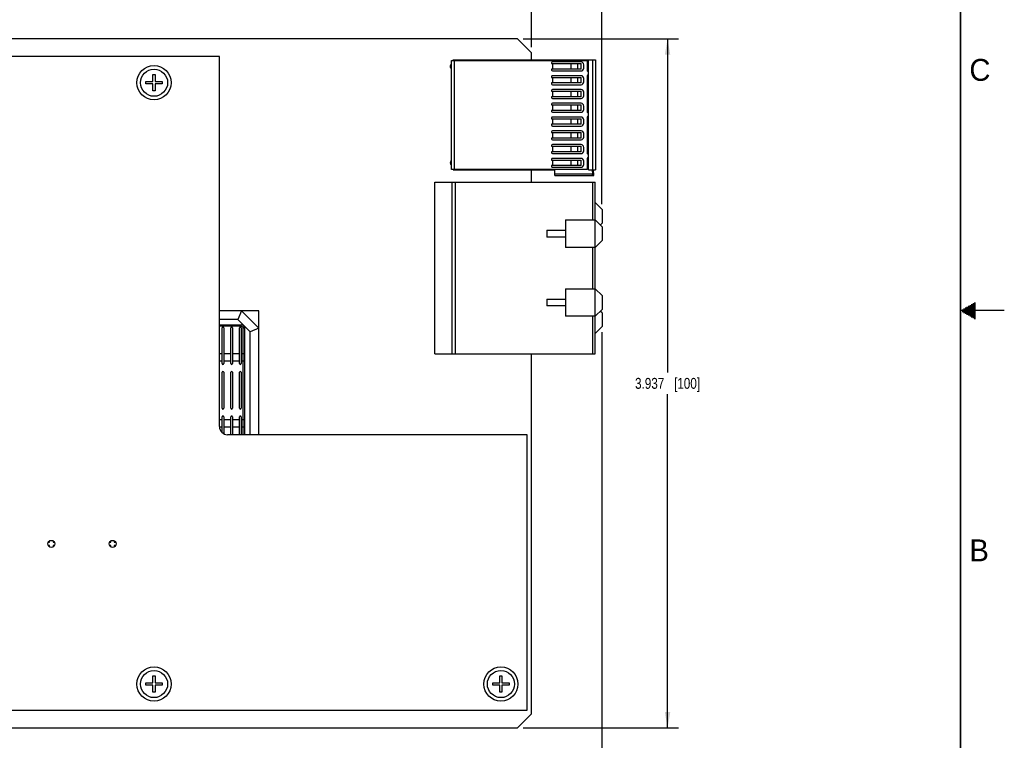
# Model space of a CAD drawing. Header units: inches. Extents: x 0 to 34, y 0 to 22.
# Tile 29 of 30: x 22.7 to 34, y 6.1 to 14.3. Entities that reach past the tile are written whole.
import ezdxf

# ---------------------------------------------------------------- set-up
doc = ezdxf.new("R2010")
doc.units = ezdxf.units.IN
doc.header["$LTSCALE"] = 1.87
doc.header["$MEASUREMENT"] = 0
doc.layers.get('0').update_dxf_attribs({"linetype": 'CONTINUOUS'})
doc.layers.add('02___PRT_ALL_AXES', color=7, linetype='CONTINUOUS')
doc.layers.add('DIMENSIONS', color=7, linetype='CONTINUOUS')
doc.styles.get("Standard").update_dxf_attribs({"font": 'txt', "width": 0.8})
doc.styles.add('TEXTSTYLE_2', font='txt')
doc.dimstyles.new('DIMSTYLE_1', dxfattribs={"dimtxt": 0.125, "dimasz": 0.18, "dimexe": 0.125, "dimexo": 0.0625, "dimgap": 0.0625, "dimtad": 0, "dimtih": 1, "dimtoh": 1, "dimdec": 3, "dimlfac": 0.5, "dimzin": 4, "dimdsep": 46, "dimtxsty": 'STANDARD', "dimblk": '_FILLED', "dimblk1": '_FILLED', "dimblk2": '_FILLED', "dimcen": 0.09, "dimadec": 0, "dimazin": 0, "dimtp": 0.001, "dimtm": 0.001, "dimtfac": 1, "dimtdec": 3, "dimtofl": 0, "dimtmove": 0, "dimatfit": 3, "dimldrblk": '_FILLED', "dimfxl": 1, "dimtolj": 1, "dimtzin": 4, "dimarcsym": 0})

# ---------------------------------------------------------------- blocks, each defined once
blk = doc.blocks.new('_FILLED')
at = {"color": 0, "linetype": 'BYBLOCK'}
blk.add_solid([(0, 0), (-1, 0.174), (-1, -0.174)], dxfattribs=at)
blk = doc.blocks.new('*D13')
at = {"layer": 'DIMENSIONS', "color": 2, "linetype": 'CONTINUOUS'}
for p, q in [((28.497, 14.105), (30.274, 14.105)), ((30.149, 14.105), (30.149, 10.293)), ((30.149, 6.231), (30.149, 10.043)), ((28.497, 6.231), (30.274, 6.231))]:
    blk.add_line(p, q, dxfattribs=at)
at = {"layer": 'DIMENSIONS', "color": 2, "linetype": 'CONTINUOUS', "xscale": 0.18, "yscale": 0.18, "zscale": 0.18}
for p, rotation in [((30.149, 14.105), 90), ((30.149, 6.231), 270)]:
    blk.add_blockref('_FILLED', p, dxfattribs=dict(at, rotation=rotation))
at = {"layer": 'DIMENSIONS', "color": 2, "linetype": 'CONTINUOUS', "insert": (30.149, 10.231), "char_height": 0.125, "width": 1.125, "attachment_point": 2, "line_spacing_factor": 0.9}
blk.add_mtext('3.937{\\Ftxt.shx;\\W1.000000;\\H0.125000; }[100]', dxfattribs=at)
blk = doc.blocks.new('*D14')
at = {"layer": 'DIMENSIONS', "color": 2, "linetype": 'CONTINUOUS'}
for p, q in [((28.592, 14.01), (28.592, 16.111)), ((29.399, 12.218), (29.399, 16.111)), ((28.592, 15.986), (28.232, 15.986)), ((29.399, 15.986), (29.766, 15.986))]:
    blk.add_line(p, q, dxfattribs=at)
at = {"layer": 'DIMENSIONS', "color": 2, "linetype": 'CONTINUOUS', "xscale": 0.18, "yscale": 0.18, "zscale": 0.18}
blk.add_blockref('_FILLED', (28.592, 15.986), dxfattribs=at)
at = {"layer": 'DIMENSIONS', "color": 2, "linetype": 'CONTINUOUS', "xscale": 0.18, "yscale": 0.18, "zscale": 0.18, "rotation": 180}
blk.add_blockref('_FILLED', (29.399, 15.986), dxfattribs=at)
at = {"layer": 'DIMENSIONS', "color": 2, "linetype": 'CONTINUOUS', "insert": (29.829, 16.049), "char_height": 0.125, "width": 1.225, "attachment_point": 1, "line_spacing_factor": 0.9}
blk.add_mtext('.404{\\Ftxt.shx;\\W1.000000;\\H0.125000; }[10.25]', dxfattribs=at)
blk = doc.blocks.new('*D15')
at = {"layer": 'DIMENSIONS', "color": 2, "linetype": 'CONTINUOUS'}
for p, q in [((15.794, 15.299), (15.794, 16.861)), ((28.592, 14.01), (28.592, 16.861)), ((15.794, 16.736), (21.418, 16.736)), ((28.592, 16.736), (22.968, 16.736))]:
    blk.add_line(p, q, dxfattribs=at)
at = {"layer": 'DIMENSIONS', "color": 2, "linetype": 'CONTINUOUS', "xscale": 0.18, "yscale": 0.18, "zscale": 0.18, "rotation": 180}
blk.add_blockref('_FILLED', (15.794, 16.736), dxfattribs=at)
at = {"layer": 'DIMENSIONS', "color": 2, "linetype": 'CONTINUOUS', "xscale": 0.18, "yscale": 0.18, "zscale": 0.18}
blk.add_blockref('_FILLED', (28.592, 16.736), dxfattribs=at)
at = {"layer": 'DIMENSIONS', "color": 2, "linetype": 'CONTINUOUS', "insert": (22.193, 16.799), "char_height": 0.125, "width": 1.425, "attachment_point": 2, "line_spacing_factor": 0.9}
blk.add_mtext('6.399{\\Ftxt.shx;\\W1.000000;\\H0.125000; }[162.53]', dxfattribs=at)
blk = doc.blocks.new('*D16')
at = {"layer": 'DIMENSIONS', "color": 2, "linetype": 'CONTINUOUS'}
for p, q in [((29.399, 10.754), (29.399, 3.482)), ((12.564, 6.182), (12.564, 3.482)), ((12.564, 3.607), (20.207, 3.607)), ((29.399, 3.607), (21.757, 3.607))]:
    blk.add_line(p, q, dxfattribs=at)
at = {"layer": 'DIMENSIONS', "color": 2, "linetype": 'CONTINUOUS', "xscale": 0.18, "yscale": 0.18, "zscale": 0.18, "rotation": 180}
blk.add_blockref('_FILLED', (12.564, 3.607), dxfattribs=at)
at = {"layer": 'DIMENSIONS', "color": 2, "linetype": 'CONTINUOUS', "xscale": 0.18, "yscale": 0.18, "zscale": 0.18}
blk.add_blockref('_FILLED', (29.399, 3.607), dxfattribs=at)
at = {"layer": 'DIMENSIONS', "color": 2, "linetype": 'CONTINUOUS', "insert": (20.982, 3.669), "char_height": 0.125, "width": 1.425, "attachment_point": 2, "line_spacing_factor": 0.9}
blk.add_mtext('8.418{\\Ftxt.shx;\\W1.000000;\\H0.125000; }[213.81]', dxfattribs=at)

msp = doc.modelspace()

# ---------------------------------------------------------------- linework, layer by layer
at = {"color": 7, "linetype": 'CONTINUOUS'}
for p, q in [((28.4341, 14.1054), (15.8341, 14.1054)), ((28.4341, 14.1054), (28.5921, 13.9474)), ((25.0242, 13.9054), (16.7352, 13.9054)), ((25.0242, 9.6754), (25.0242, 13.9054)), ((27.6781, 13.8607), (29.2301, 13.8607)), ((27.6781, 12.6143), (27.6781, 13.8607)), ((27.6986, 13.8674), (29.3246, 13.8674)), ((27.6986, 13.8607), (27.6986, 13.8674)), ((27.7112, 12.6143), (27.7112, 13.8607)), ((28.5921, 13.8674), (28.5921, 13.9474)), ((29.2301, 13.8607), (29.2301, 13.7442)), ((29.2458, 12.6076), (29.2458, 13.8674)), ((29.2931, 12.6076), (29.2931, 13.8674)), ((29.3246, 13.8674), (29.3246, 12.6076)), ((28.8224, 13.8328), (28.8224, 13.8229)), ((28.8224, 13.8229), (29.1592, 13.8229)), ((29.1592, 13.7599), (28.8224, 13.7599)), ((28.8224, 13.7599), (28.8224, 13.7501)), ((29.1592, 13.8426), (28.8322, 13.8426)), ((28.8322, 13.7403), (29.1592, 13.7403)), ((28.8329, 13.8229), (28.8329, 13.7599)), ((28.8351, 13.7599), (28.8351, 13.8229)), ((29.0429, 13.8229), (29.0429, 13.7599)), ((29.0473, 13.7599), (29.0473, 13.8229)), ((29.1213, 13.7599), (29.1213, 13.8229)), ((29.1592, 13.7599), (29.1592, 13.8229)), ((29.1907, 13.7718), (29.1907, 13.8111)), ((24.2643, 13.6172), (24.2643, 13.6999)), ((24.2643, 13.6999), (24.2879, 13.6999)), ((24.2879, 13.6999), (24.2879, 13.6172)), ((28.8224, 13.6753), (28.8224, 13.6655)), ((28.8224, 13.6655), (29.1592, 13.6655)), ((29.1592, 13.6851), (28.8322, 13.6851)), ((28.8329, 13.6655), (28.8329, 13.6025)), ((28.8351, 13.6025), (28.8351, 13.6655)), ((29.0429, 13.6655), (29.0429, 13.6025)), ((29.0473, 13.6025), (29.0473, 13.6655)), ((29.1213, 13.6025), (29.1213, 13.6655)), ((29.1592, 13.6025), (29.1592, 13.6655)), ((29.1907, 13.6143), (29.1907, 13.6536)), ((29.2301, 13.6812), (29.2301, 13.2718)), ((29.2419, 13.7324), (29.2456, 13.7324)), ((29.2456, 13.693), (29.2419, 13.693)), ((24.1816, 13.5936), (24.1816, 13.6172)), ((24.1816, 13.6172), (24.2643, 13.6172)), ((24.2643, 13.5936), (24.1816, 13.5936)), ((24.2643, 13.511), (24.2643, 13.5936)), ((24.2879, 13.6172), (24.3706, 13.6172)), ((24.2879, 13.5936), (24.2879, 13.511)), ((24.3706, 13.5936), (24.2879, 13.5936)), ((24.3706, 13.6172), (24.3706, 13.5936)), ((29.1592, 13.6025), (28.8224, 13.6025)), ((28.8224, 13.6025), (28.8224, 13.5926)), ((28.8224, 13.5178), (28.8224, 13.508)), ((28.8322, 13.5828), (29.1592, 13.5828)), ((29.1592, 13.5277), (28.8322, 13.5277)), ((24.2879, 13.511), (24.2643, 13.511)), ((28.8224, 13.508), (29.1592, 13.508)), ((29.1592, 13.445), (28.8224, 13.445)), ((28.8224, 13.445), (28.8224, 13.4351)), ((28.8322, 13.4253), (29.1592, 13.4253)), ((28.8329, 13.508), (28.8329, 13.445)), ((28.8351, 13.445), (28.8351, 13.508)), ((29.0429, 13.508), (29.0429, 13.445)), ((29.0473, 13.445), (29.0473, 13.508)), ((29.1213, 13.445), (29.1213, 13.508)), ((29.1592, 13.445), (29.1592, 13.508)), ((29.1907, 13.4568), (29.1907, 13.4962)), ((28.8224, 13.3603), (28.8224, 13.3505)), ((28.8224, 13.3505), (29.1592, 13.3505)), ((29.1592, 13.2875), (28.8224, 13.2875)), ((28.8224, 13.2875), (28.8224, 13.2777)), ((29.1592, 13.3702), (28.8322, 13.3702)), ((28.8329, 13.3505), (28.8329, 13.2875)), ((28.8351, 13.2875), (28.8351, 13.3505)), ((29.0429, 13.3505), (29.0429, 13.2875)), ((29.0473, 13.2875), (29.0473, 13.3505)), ((29.1213, 13.2875), (29.1213, 13.3505)), ((29.1592, 13.2875), (29.1592, 13.3505)), ((29.1907, 13.2993), (29.1907, 13.3387)), ((28.8224, 13.2029), (28.8224, 13.193)), ((28.8224, 13.193), (29.1592, 13.193)), ((28.8322, 13.2678), (29.1592, 13.2678)), ((29.1592, 13.2127), (28.8322, 13.2127)), ((28.8329, 13.193), (28.8329, 13.13)), ((28.8351, 13.13), (28.8351, 13.193)), ((29.0429, 13.193), (29.0429, 13.13)), ((29.0473, 13.13), (29.0473, 13.193)), ((29.1213, 13.13), (29.1213, 13.193)), ((29.1592, 13.13), (29.1592, 13.193)), ((29.1907, 13.1418), (29.1907, 13.1812)), ((29.2301, 13.2088), (29.2301, 12.7993)), ((29.2419, 13.2599), (29.2456, 13.2599)), ((29.2456, 13.2206), (29.2419, 13.2206)), ((29.1592, 13.13), (28.8224, 13.13)), ((28.8224, 13.13), (28.8224, 13.1202)), ((28.8322, 13.1103), (29.1592, 13.1103)), ((28.8224, 13.0454), (28.8224, 13.0355)), ((28.8224, 13.0355), (29.1592, 13.0355)), ((29.1592, 12.9725), (28.8224, 12.9725)), ((28.8224, 12.9725), (28.8224, 12.9627)), ((29.1592, 13.0552), (28.8322, 13.0552)), ((28.8322, 12.9529), (29.1592, 12.9529)), ((28.8329, 13.0355), (28.8329, 12.9725)), ((28.8351, 12.9725), (28.8351, 13.0355)), ((29.0429, 13.0355), (29.0429, 12.9725)), ((29.0473, 12.9725), (29.0473, 13.0355)), ((29.1213, 12.9725), (29.1213, 13.0355)), ((29.1592, 12.9725), (29.1592, 13.0355)), ((29.1907, 12.9844), (29.1907, 13.0237)), ((28.8224, 12.8879), (28.8224, 12.8781)), ((28.8224, 12.8781), (29.1592, 12.8781)), ((29.1592, 12.8977), (28.8322, 12.8977)), ((28.8329, 12.8781), (28.8329, 12.8151)), ((28.8351, 12.8151), (28.8351, 12.8781)), ((29.0429, 12.8781), (29.0429, 12.8151)), ((29.0473, 12.8151), (29.0473, 12.8781)), ((29.1213, 12.8151), (29.1213, 12.8781)), ((29.1592, 12.8151), (29.1592, 12.8781)), ((29.1907, 12.8269), (29.1907, 12.8662)), ((29.1592, 12.8151), (28.8224, 12.8151)), ((28.8224, 12.8151), (28.8224, 12.8052)), ((28.8224, 12.7304), (28.8224, 12.7206)), ((28.8322, 12.7954), (29.1592, 12.7954)), ((29.1592, 12.7403), (28.8322, 12.7403)), ((29.2301, 12.7363), (29.2301, 12.6143)), ((29.2419, 12.7875), (29.2456, 12.7875)), ((29.2456, 12.7481), (29.2419, 12.7481)), ((29.2301, 12.6143), (27.6781, 12.6143)), ((27.6986, 12.6076), (27.6986, 12.6143)), ((28.8224, 12.7206), (29.1592, 12.7206)), ((29.1592, 12.6576), (28.8224, 12.6576)), ((28.8224, 12.6576), (28.8224, 12.6477)), ((28.8322, 12.6379), (29.1592, 12.6379)), ((28.8329, 12.7206), (28.8329, 12.6576)), ((28.8351, 12.6576), (28.8351, 12.7206)), ((29.0429, 12.7206), (29.0429, 12.6576)), ((29.0473, 12.6576), (29.0473, 12.7206)), ((29.1213, 12.6576), (29.1213, 12.7206)), ((29.1592, 12.6576), (29.1592, 12.7206)), ((29.1907, 12.6694), (29.1907, 12.7088)), ((27.6986, 12.6076), (28.86, 12.6076)), ((28.5921, 12.4701), (28.5921, 12.6076)), ((28.86, 12.5446), (28.86, 12.6076)), ((29.2893, 12.5603), (28.86, 12.5603)), ((28.86, 12.5446), (29.3064, 12.5446)), ((29.2458, 12.6076), (29.3246, 12.6076)), ((29.2851, 12.6076), (29.2893, 12.5603)), ((29.3064, 12.5446), (29.3009, 12.6076)), ((27.4859, 12.4701), (29.3206, 12.4701)), ((27.4859, 10.5055), (27.4859, 12.4701)), ((27.6828, 12.4701), (27.6828, 10.5055)), ((27.7221, 10.5055), (27.7221, 12.4701)), ((29.2891, 12.4701), (29.2891, 12.0374)), ((29.3206, 10.5056), (29.3206, 12.4701)), ((29.3993, 12.1555), (29.3206, 12.2342)), ((29.3993, 12.1555), (29.3993, 11.998)), ((28.982, 12.0374), (29.3206, 12.0374)), ((28.982, 12.0374), (28.982, 11.7224)), ((29.3993, 11.9586), (29.3206, 12.0374)), ((29.3796, 11.9783), (29.3993, 11.998)), ((29.3993, 11.9587), (29.3993, 11.8012)), ((28.7694, 11.9193), (28.982, 11.9193)), ((28.7694, 11.9193), (28.7694, 11.8405)), ((28.982, 11.8405), (28.7694, 11.8405)), ((29.3206, 11.7224), (28.982, 11.7224)), ((29.2891, 11.7224), (29.2891, 11.25)), ((29.3206, 11.7224), (29.3993, 11.8012)), ((28.982, 11.25), (29.3206, 11.25)), ((28.982, 11.25), (28.982, 10.935)), ((29.3993, 11.1712), (29.3206, 11.25)), ((29.3993, 11.1712), (29.3993, 11.0138)), ((28.7694, 11.1319), (28.982, 11.1319)), ((28.7694, 11.1319), (28.7694, 11.0531)), ((28.982, 11.0531), (28.7694, 11.0531)), ((25.4752, 10.9989), (25.0242, 10.9989)), ((25.2752, 10.9989), (25.2338, 10.8989)), ((25.4752, 10.7989), (25.2752, 10.9989)), ((25.4752, 9.5814), (25.4752, 10.9989)), ((29.3206, 10.935), (28.982, 10.935)), ((29.2891, 10.935), (29.2891, 10.5055)), ((29.3206, 10.935), (29.3993, 11.0138)), ((29.3993, 10.9744), (29.3796, 10.9941)), ((29.3993, 10.9744), (29.3993, 10.8169)), ((25.2338, 10.8989), (25.0242, 10.8989)), ((25.0242, 10.8375), (25.2745, 10.8375)), ((25.2745, 10.8215), (25.0242, 10.8215)), ((25.3752, 10.7575), (25.2338, 10.8989)), ((25.2745, 10.8215), (25.2745, 10.8375)), ((29.3206, 10.7382), (29.3993, 10.8169)), ((25.0548, 10.3938), (25.0548, 10.8048)), ((25.0729, 10.8048), (25.0729, 10.3938)), ((25.1548, 10.3938), (25.1548, 10.8048)), ((25.1729, 10.8048), (25.1729, 10.3938)), ((25.2548, 10.3938), (25.2548, 10.8048)), ((25.2729, 10.8048), (25.2729, 10.3938)), ((25.2942, 9.5814), (25.2942, 10.8017)), ((25.3138, 9.5814), (25.3138, 10.7981)), ((25.4752, 10.7989), (25.3752, 10.7575)), ((25.3752, 9.5814), (25.3752, 10.7575)), ((25.0242, 10.5083), (25.0548, 10.5083)), ((25.0729, 10.5083), (25.1548, 10.5083)), ((25.1729, 10.5083), (25.2548, 10.5083)), ((25.2729, 10.5083), (25.2942, 10.5083)), ((27.4859, 10.5055), (29.3206, 10.5055)), ((28.5921, 6.3894), (28.5921, 10.5055)), ((25.0548, 10.4233), (25.0242, 10.4233)), ((25.1548, 10.4233), (25.0729, 10.4233)), ((25.2548, 10.4233), (25.1729, 10.4233)), ((25.3138, 10.4233), (25.2729, 10.4233)), ((25.0548, 9.8839), (25.0548, 10.2949)), ((25.0729, 10.2949), (25.0729, 9.8839)), ((25.1548, 9.8839), (25.1548, 10.2949)), ((25.1729, 10.2949), (25.1729, 9.8839)), ((25.2548, 9.8839), (25.2548, 10.2949)), ((25.2729, 10.2949), (25.2729, 9.8839)), ((25.0242, 9.7556), (25.0548, 9.7556)), ((25.0548, 9.6076), (25.0548, 9.7851)), ((25.0729, 9.7851), (25.0729, 9.5943)), ((25.0729, 9.7556), (25.1548, 9.7556)), ((25.1548, 9.5814), (25.1548, 9.7851)), ((25.1729, 9.7851), (25.1729, 9.5814)), ((25.1729, 9.7556), (25.2548, 9.7556)), ((25.2548, 9.5814), (25.2548, 9.7851)), ((25.2729, 9.7851), (25.2729, 9.5814)), ((25.2729, 9.7556), (25.3138, 9.7556)), ((25.025, 9.6706), (25.0548, 9.6706)), ((25.0729, 9.6706), (25.1548, 9.6706)), ((28.5432, 9.5814), (25.1182, 9.5814)), ((25.1729, 9.6706), (25.2548, 9.6706)), ((25.2729, 9.6706), (25.2942, 9.6706)), ((28.5432, 6.4314), (28.5432, 9.5814)), ((23.0682, 8.3534), (23.0821, 8.3534)), ((23.0821, 8.3534), (23.0743, 8.3612)), ((23.0821, 8.3534), (23.0821, 8.3671)), ((23.1221, 8.3671), (23.1221, 8.3534)), ((23.1221, 8.3534), (23.1298, 8.3612)), ((23.1221, 8.3534), (23.136, 8.3534)), ((23.7682, 8.3534), (23.7821, 8.3534)), ((23.7821, 8.3534), (23.7743, 8.3612)), ((23.7821, 8.3534), (23.7821, 8.3671)), ((23.8221, 8.3671), (23.8221, 8.3534)), ((23.8221, 8.3534), (23.8298, 8.3612)), ((23.8221, 8.3534), (23.836, 8.3534)), ((23.0821, 8.3134), (23.0682, 8.3134)), ((23.0743, 8.3057), (23.0821, 8.3134)), ((23.0821, 8.2998), (23.0821, 8.3134)), ((23.136, 8.3134), (23.1221, 8.3134)), ((23.1221, 8.3134), (23.1298, 8.3057)), ((23.1221, 8.3134), (23.1221, 8.2998)), ((23.7821, 8.3134), (23.7682, 8.3134)), ((23.7743, 8.3057), (23.7821, 8.3134)), ((23.7821, 8.2998), (23.7821, 8.3134)), ((23.836, 8.3134), (23.8221, 8.3134)), ((23.8221, 8.3134), (23.8298, 8.3057)), ((23.8221, 8.3134), (23.8221, 8.2998)), ((24.2643, 6.8259), (24.2879, 6.8259)), ((24.2643, 6.7432), (24.2643, 6.8259)), ((24.2879, 6.8259), (24.2879, 6.7432)), ((28.2317, 6.8259), (28.2553, 6.8259)), ((28.2317, 6.7432), (28.2317, 6.8259)), ((28.2553, 6.8259), (28.2553, 6.7432)), ((24.1816, 6.7432), (24.2643, 6.7432)), ((24.1816, 6.7196), (24.1816, 6.7432)), ((24.2643, 6.7196), (24.1816, 6.7196)), ((24.2643, 6.637), (24.2643, 6.7196)), ((24.2879, 6.7432), (24.3706, 6.7432)), ((24.3706, 6.7196), (24.2879, 6.7196)), ((24.2879, 6.7196), (24.2879, 6.637)), ((24.3706, 6.7432), (24.3706, 6.7196)), ((28.149, 6.7432), (28.2317, 6.7432)), ((28.149, 6.7196), (28.149, 6.7432)), ((28.2317, 6.7196), (28.149, 6.7196)), ((28.2317, 6.637), (28.2317, 6.7196)), ((28.2553, 6.7432), (28.338, 6.7432)), ((28.338, 6.7196), (28.2553, 6.7196)), ((28.2553, 6.7196), (28.2553, 6.637)), ((28.338, 6.7432), (28.338, 6.7196)), ((24.2879, 6.637), (24.2643, 6.637)), ((28.2553, 6.637), (28.2317, 6.637)), ((28.5921, 6.3894), (28.4341, 6.2314)), ((16.1661, 6.2314), (28.4341, 6.2314))]:
    msp.add_line(p, q, dxfattribs=at)
at = {"color": 2, "linetype": 'CONTINUOUS'}
for p, q in [((33.5693, 11.04), (33.6697, 11.04)), ((33.5866, 11.05), (33.6697, 11.05)), ((33.6039, 11.06), (33.6697, 11.06)), ((33.6213, 11.07), (33.6697, 11.07)), ((33.6386, 11.08), (33.6697, 11.08)), ((33.6559, 11.09), (33.6697, 11.09)), ((34, 11), (33.5, 11)), ((33.5173, 11.01), (33.6697, 11.01)), ((33.5173, 10.99), (33.6697, 10.99)), ((33.5347, 11.02), (33.6697, 11.02)), ((33.5347, 10.98), (33.6697, 10.98)), ((33.552, 11.03), (33.6697, 11.03)), ((33.552, 10.97), (33.6697, 10.97)), ((33.5693, 10.96), (33.6697, 10.96)), ((33.5866, 10.95), (33.6697, 10.95)), ((33.6039, 10.94), (33.6697, 10.94)), ((33.6213, 10.93), (33.6697, 10.93)), ((33.6386, 10.92), (33.6697, 10.92)), ((33.6559, 10.91), (33.6697, 10.91))]:
    msp.add_line(p, q, dxfattribs=at)
at = {"color": 7, "linetype": 'CONTINUOUS', "const_width": 0.02}
msp.add_lwpolyline([(33.5, 0.5), (33.5, 21.5)], dxfattribs=at)
at = {"color": 7, "linetype": 'CONTINUOUS'}
for centre, radius in [((24.2761, 13.6054), 0.1949), ((24.2761, 13.6054), 0.1555), ((24.2761, 6.7314), 0.1949), ((24.2761, 6.7314), 0.1555), ((28.2435, 6.7314), 0.1949), ((28.2435, 6.7314), 0.1555)]:
    msp.add_circle(centre, radius, dxfattribs=at)
for centre, radius, start, end in [((27.6891, 13.7914), 0.028, 111.42559, 248.57403), ((28.8322, 13.8328), 0.00984, 90.00519, 179.99989), ((28.8322, 13.7501), 0.00984, 179.99989, 269.99216), ((29.1592, 13.8111), 0.0315, 359.99946, 89.99839), ((29.1592, 13.7718), 0.0315, 269.99675, 359.99975), ((29.2419, 13.7442), 0.0118, 179.99891, 270.00015), ((28.8322, 13.6753), 0.00984, 90.00519, 179.99989), ((29.1592, 13.6536), 0.0315, 359.99946, 89.99839), ((29.2419, 13.6812), 0.0118, 90.00363, 179.98286), ((28.8322, 13.5926), 0.00984, 179.99989, 269.99216), ((28.8322, 13.5178), 0.00984, 90.00519, 179.99989), ((29.1592, 13.6143), 0.0315, 269.99675, 359.99975), ((29.1592, 13.4962), 0.0315, 359.99946, 89.99839), ((28.8322, 13.4351), 0.00984, 179.99989, 269.99216), ((29.1592, 13.4568), 0.0315, 269.99675, 359.99975), ((28.8322, 13.3603), 0.00984, 90.00519, 179.99989), ((29.1592, 13.3387), 0.0315, 359.99946, 89.99839), ((29.1592, 13.2993), 0.0315, 269.99675, 359.99975), ((28.8322, 13.2777), 0.00984, 179.99989, 269.99216), ((28.8322, 13.2029), 0.00984, 90.00519, 179.99989), ((29.1592, 13.1812), 0.0315, 359.99946, 89.99839), ((29.2419, 13.2718), 0.0118, 179.97922, 270.00015), ((29.2419, 13.2088), 0.0118, 90.00363, 179.99824), ((28.8322, 13.1202), 0.00984, 179.99989, 269.99216), ((29.1592, 13.1418), 0.0315, 269.99675, 359.99975), ((28.8322, 13.0454), 0.00984, 90.00519, 179.99989), ((28.8322, 12.9627), 0.00984, 179.99989, 269.99216), ((29.1592, 13.0237), 0.0315, 359.99946, 89.99839), ((29.1592, 12.9844), 0.0315, 269.99675, 359.99975), ((28.8322, 12.8879), 0.00984, 90.00519, 179.99989), ((29.1592, 12.8662), 0.0315, 359.99946, 89.99839), ((28.8322, 12.8052), 0.00984, 179.99989, 269.99216), ((28.8322, 12.7304), 0.00984, 90.00519, 179.99989), ((29.1592, 12.8269), 0.0315, 269.99675, 359.99975), ((29.1592, 12.7088), 0.0315, 359.99946, 89.99839), ((29.2419, 12.7993), 0.0118, 179.9946, 270.00015), ((29.2419, 12.7363), 0.0118, 90.00363, 179.99933), ((27.6891, 12.6884), 0.028, 113.78063, 246.21945), ((28.8322, 12.6477), 0.00984, 179.99989, 269.99216), ((29.1592, 12.6694), 0.0315, 269.99675, 359.99975), ((25.0638, 10.8048), 0.00906, 0, 180), ((25.1638, 10.8048), 0.00906, 0, 180), ((25.2638, 10.8048), 0.00906, 0, 180), ((25.2745, 10.7981), 0.0394, 0, 90), ((25.0638, 10.3938), 0.00906, 180, 360), ((25.1638, 10.3938), 0.00906, 180, 360), ((25.2638, 10.3938), 0.00906, 180, 360), ((25.0638, 10.2949), 0.00906, 0, 180), ((25.1638, 10.2949), 0.00906, 0, 180), ((25.2638, 10.2949), 0.00906, 0, 180), ((25.0638, 9.8839), 0.00906, 180, 360), ((25.1638, 9.8839), 0.00906, 180, 360), ((25.2638, 9.8839), 0.00906, 180, 360), ((25.0638, 9.7851), 0.00906, 0, 180), ((25.1638, 9.7851), 0.00906, 0, 180), ((25.2638, 9.7851), 0.00906, 0, 180), ((25.1182, 9.6754), 0.094, 180, 270)]:
    msp.add_arc(centre, radius, start, end, dxfattribs=at)
for points, knots in [([(29.3064, 12.5446), (29.3046, 12.5446), (29.3008, 12.5453), (29.2954, 12.5482), (29.291, 12.5533), (29.2895, 12.5579), (29.2893, 12.5603)], [0, 0, 0, 0, 0.2171406, 0.4493222, 0.708662, 1, 1, 1, 1]), ([(25.2745, 10.8215), (25.277, 10.8215), (25.2822, 10.8205), (25.2888, 10.816), (25.2931, 10.8094), (25.2942, 10.8043), (25.2942, 10.8017)], [0, 0, 0, 0, 0.2505255, 0.50069, 0.7504447, 1, 1, 1, 1]), ([(25.3138, 10.7981), (25.3138, 10.7983), (25.3136, 10.7987), (25.313, 10.7991), (25.3121, 10.7996), (25.3104, 10.8002), (25.3079, 10.8007), (25.3048, 10.8012), (25.3002, 10.8016), (25.2966, 10.8017), (25.2942, 10.8017)], [0, 0, 0, 0, 0.0358895, 0.0625003, 0.0969205, 0.1916319, 0.3190674, 0.4741797, 0.6467105, 1, 1, 1, 1]), ([(25.2942, 10.5083), (25.2967, 10.5083), (25.3003, 10.5082), (25.305, 10.508), (25.3079, 10.5077), (25.3103, 10.5074), (25.3122, 10.5071), (25.3132, 10.5068), (25.3138, 10.5064), (25.3138, 10.5062)], [0, 0, 0, 0, 0.3765324, 0.5468328, 0.6964221, 0.8198264, 0.9125471, 0.9719539, 1, 1, 1, 1]), ([(25.2942, 9.6706), (25.2967, 9.6706), (25.3003, 9.6706), (25.305, 9.6709), (25.3079, 9.6711), (25.3103, 9.6714), (25.3122, 9.6718), (25.3132, 9.6721), (25.3138, 9.6725), (25.3138, 9.6727)], [0, 0, 0, 0, 0.3765324, 0.5468328, 0.6964221, 0.8198264, 0.9125471, 0.9719539, 1, 1, 1, 1])]:
    msp.add_open_spline(points, degree=3, knots=knots, dxfattribs=at)
at = {"layer": '02___PRT_ALL_AXES', "color": 7, "linetype": 'CONTINUOUS'}
msp.add_line((16.3242, 6.4314), (28.5432, 6.4314), dxfattribs=at)
for centre in [(23.1021, 8.3334), (23.8021, 8.3334)]:
    msp.add_circle(centre, 0.04, dxfattribs=at)

# ---------------------------------------------------------------- texts
at = {"color": 2, "linetype": 'CONTINUOUS', "char_height": 0.25, "width": 0.25, "attachment_point": 1, "line_spacing_factor": 0.9, "style": 'TEXTSTYLE_2'}
for s, insert in [('C', (33.6004, 13.8767)), ('B', (33.6006, 8.3845))]:
    msp.add_mtext(s, dxfattribs=dict(at, insert=insert))

# ---------------------------------------------------------------- dimensions: what is measured, and where the dimension line sits
at = {"layer": 'DIMENSIONS', "color": 2, "linetype": 'CONTINUOUS'}
for base, p1, p2, angle, picture, middle in [((15.7941, 16.7365), (28.5921, 13.9474), (15.7941, 15.2365), 180, '*D15', (22.1931, 16.7365)), ((30.1493, 6.2314), (28.4341, 14.1054), (28.4341, 6.2314), 270, '*D13', (30.1493, 10.1684)), ((12.5641, 3.6066), (29.3993, 10.8169), (12.5641, 6.2446), 180, '*D16', (20.9817, 3.6066))]:
    dim = msp.add_linear_dim(base=base, p1=p1, p2=p2, angle=angle, dimstyle='DIMSTYLE_1', dxfattribs=at)
    dim.commit()
    dim.dimension.update_dxf_attribs({"geometry": picture, "text_midpoint": middle, "dimtype": 160})
dim = msp.add_linear_dim(base=(29.3993, 15.9865), p1=(28.5921, 13.9474), p2=(29.3993, 12.1555), dimstyle='DIMSTYLE_1', dxfattribs=at)
dim.commit()
dim.dimension.update_dxf_attribs({"geometry": '*D14', "text_midpoint": (30.4412, 15.9865), "dimtype": 160})

doc.saveas('drawing.dxf')
